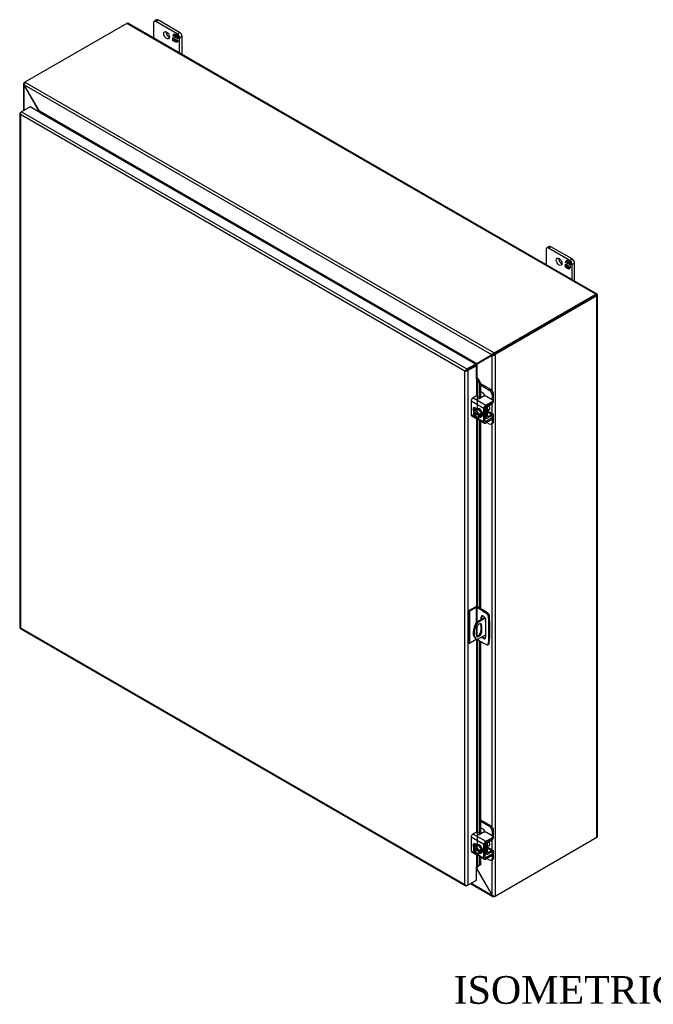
# Model space of a CAD drawing. Header units: inches. Extents: x 6 to 237, y 0 to 158.
# Tile 7 of 8: x 169 to 203, y 105 to 158. Entities that reach past the tile are written whole.
import ezdxf
from ezdxf.enums import TextEntityAlignment as Align

# ---------------------------------------------------------------- set-up
doc = ezdxf.new("R2010")
doc.units = ezdxf.units.IN
doc.header["$MEASUREMENT"] = 0
for name, color, linetype in [('COM40153-1', 7, 'CONTINUOUS'), ('COM40153-2', 7, 'CONTINUOUS'), ('COM42667', 7, 'CONTINUOUS'), ('COM42780', 7, 'CONTINUOUS'), ('COM70022', 7, 'CONTINUOUS'), ('COM71782-1', 7, 'CONTINUOUS'), ('DEFAULT', 7, 'CONTINUOUS'), ('FET07710', 7, 'CONTINUOUS'), ('SCC19011', 7, 'CONTINUOUS'), ('WAF25035', 7, 'CONTINUOUS')]:
    doc.layers.add(name, color=color, linetype=linetype)
doc.styles.add('SEACAD_TIMES_NEW_ROMAN', font='times.ttf')

msp = doc.modelspace()

# ---------------------------------------------------------------- linework, layer by layer
at = {"layer": 'COM40153-1', "color": 7}
for p, q in [((194.348, 125.629), (194.365, 125.62)), ((194.132, 125.456), (193.686, 125.198)), ((193.686, 125.198), (193.737, 125.169)), ((194.159, 125.413), (193.737, 125.169)), ((194.396, 125.27), (194.396, 125.576)), ((193.668, 124.818), (193.668, 124.522)), ((193.926, 125.026), (193.977, 124.997)), ((193.926, 125.026), (193.926, 124.73)), ((193.926, 124.73), (193.977, 124.7)), ((193.977, 124.7), (193.977, 124.997)), ((193.661, 124.292), (193.712, 124.263)), ((194.191, 124.513), (193.737, 124.251))]:
    msp.add_line(p, q, dxfattribs=at)
for centre, major_axis, start_param, end_param in [((194.036, 124.942), (0.375, 0.65), 1.508132, 3.141593), ((194.087, 124.912), (0.375, 0.65), 1.508132, 3.204257), ((193.822, 124.907), (-0.109, -0.189), 2.356194, 5.497787), ((193.771, 124.937), (-0.109, -0.189), 2.356194, 2.906426), ((194.198, 125.283), (-0.0312, -0.0541), 4.139289, 6.283185), ((194.147, 125.312), (0.0313, 0.0541), 4.093609, 5.210881), ((194.198, 125.283), (-0.0312, -0.0541), 0, 0.63978), ((194.288, 125.576), (-0.108, 0), 2.529725, 3.926991), ((193.822, 124.611), (0.109, 0.189), 2.356194, 5.497787), ((193.771, 124.64), (0.109, 0.189), 3.37676, 5.497787)]:
    msp.add_ellipse(centre, major_axis=major_axis, ratio=0.57735, start_param=start_param, end_param=end_param, dxfattribs=at)
at = {"layer": 'COM40153-2', "color": 7}
for p, q in [((193.613, 126.016), (193.265, 125.816)), ((193.265, 125.816), (193.265, 124.08)), ((193.316, 125.786), (193.265, 125.816)), ((193.664, 125.987), (193.316, 125.786)), ((193.316, 125.786), (193.316, 124.051)), ((193.664, 125.987), (193.664, 125.163)), ((193.715, 125.987), (193.715, 125.215)), ((194.008, 125.818), (193.715, 125.987)), ((194.059, 125.847), (193.766, 126.016)), ((194.008, 125.818), (194.059, 125.847)), ((194.008, 125.818), (194.245, 125.657)), ((194.296, 125.687), (194.059, 125.847)), ((194.245, 125.657), (194.296, 125.687)), ((193.926, 125.447), (193.977, 125.476)), ((193.926, 125.447), (193.926, 125.337)), ((193.977, 125.367), (193.977, 125.476)), ((194.191, 124.395), (194.191, 125.294)), ((194.376, 125.548), (194.325, 125.518)), ((194.325, 125.518), (194.346, 125.233)), ((194.346, 125.233), (194.397, 125.263)), ((194.346, 125.233), (194.346, 124.277)), ((194.397, 125.263), (194.376, 125.548)), ((194.397, 125.263), (194.397, 124.307)), ((193.715, 124.974), (193.715, 124.442)), ((193.316, 124.051), (193.265, 124.08)), ((193.664, 124.252), (193.316, 124.051)), ((193.664, 124.291), (193.664, 124.252)), ((193.715, 124.261), (193.715, 124.252)), ((194.008, 124.083), (193.715, 124.252)), ((194.245, 123.97), (194.008, 124.083)), ((194.346, 124.277), (194.325, 124.016)), ((194.325, 124.016), (194.376, 124.046)), ((194.346, 124.277), (194.397, 124.307)), ((194.376, 124.046), (194.397, 124.307)), ((194.3, 123.968), (194.35, 123.997))]:
    msp.add_line(p, q, dxfattribs=at)
for centre, major_axis, start_param, end_param in [((193.69, 125.972), (-0.108, 0), 3.926991, 5.497787), ((193.69, 125.972), (-0.036, 0), 3.926991, 5.497787), ((194.237, 125.56), (0.062, -0.108), 0.872665, 2.268928), ((194.288, 125.589), (-0.062, 0.108), 4.014257, 5.410521), ((194.059, 125.37), (0.094, -0.162), 0.785398, 3.926991), ((194.11, 125.4), (0.094, -0.162), 3.416574, 3.926991), ((193.69, 124.237), (0.036, 0), 0.785398, 2.356194), ((194.059, 124.472), (-0.094, 0.162), 1.73559, 3.926991), ((194.11, 124.501), (-0.094, 0.162), 1.73559, 2.866611), ((194.288, 124.106), (-0.063, 0.108), 3.141593, 3.839724), ((194.237, 124.076), (-0.063, 0.108), 2.443461, 3.839724)]:
    msp.add_ellipse(centre, major_axis=major_axis, ratio=0.57735, start_param=start_param, end_param=end_param, dxfattribs=at)
at = {"layer": 'COM42667', "color": 7}
for p, q in [((193.683, 137.425), (193.503, 137.321)), ((194.045, 137.402), (193.861, 137.296)), ((194.53, 137.224), (194.221, 137.402)), ((194.088, 136.75), (193.402, 137.146)), ((193.402, 137.146), (193.402, 136.418)), ((193.503, 137.321), (194.189, 136.925)), ((194.189, 136.925), (194.53, 137.122)), ((194.189, 136.848), (194.53, 137.045)), ((194.53, 137.045), (194.53, 137.122)), ((194.566, 137.096), (194.566, 137.173)), ((193.402, 136.418), (193.657, 136.271)), ((193.431, 136.353), (194.117, 135.957)), ((193.69, 136.73), (193.596, 136.785)), ((194.088, 136.022), (194.088, 136.75)), ((194.155, 136.061), (194.155, 136.789)), ((194.514, 136.35), (194.53, 136.34)), ((194.566, 136.212), (194.566, 136.289)), ((193.705, 136.243), (194.088, 136.022)), ((194.189, 136.041), (194.155, 136.061)), ((194.53, 136.238), (194.189, 136.041)), ((194.53, 136.161), (194.189, 135.964)), ((194.53, 136.161), (194.53, 136.238)), ((194.088, 113.173), (193.402, 113.569)), ((193.402, 113.569), (193.402, 112.841)), ((193.683, 113.848), (193.503, 113.744)), ((193.503, 113.744), (194.189, 113.348)), ((194.045, 113.825), (193.861, 113.719)), ((194.189, 113.348), (194.53, 113.545)), ((194.189, 113.27), (194.53, 113.467)), ((194.53, 113.647), (194.221, 113.825)), ((194.53, 113.467), (194.53, 113.545)), ((194.566, 113.518), (194.566, 113.596)), ((193.69, 113.153), (193.596, 113.208)), ((194.088, 112.445), (194.088, 113.173)), ((194.155, 112.484), (194.155, 113.212)), ((193.402, 112.841), (193.657, 112.694)), ((193.431, 112.775), (194.117, 112.379)), ((193.705, 112.666), (194.088, 112.445)), ((194.189, 112.464), (194.155, 112.484)), ((194.53, 112.661), (194.189, 112.464)), ((194.53, 112.584), (194.189, 112.387)), ((194.514, 112.772), (194.53, 112.763)), ((194.53, 112.584), (194.53, 112.661)), ((194.566, 112.635), (194.566, 112.712))]:
    msp.add_line(p, q, dxfattribs=at)
for centre, major_axis, start_param, end_param in [((193.726, 137.401), (-0.06, 0), 3.141593, 5.497787), ((194.133, 137.351), (0.125, 0), 0.785398, 2.356194), ((193.503, 137.204), (-0.072, -0.124), 3.926991, 5.497787), ((193.596, 136.67), (0.07, -0.122), 2.356194, 4.826451), ((193.819, 137.321), (0.06, 0), 2.929457, 5.497787), ((194.189, 136.808), (0.072, 0.124), 0.785398, 2.356194), ((194.189, 136.808), (0.024, 0.0416), 0.785398, 2.356194), ((194.441, 137.173), (-0.125, 0), 2.356194, 3.926991), ((194.441, 137.096), (-0.125, 0), 2.356194, 3.141593), ((193.503, 136.476), (0.072, 0.124), 2.356194, 3.141593), ((193.663, 136.709), (0.07, -0.122), 3.6401, 4.826451), ((194.441, 136.289), (-0.125, 0), 2.356194, 3.926991), ((194.189, 136.08), (0.071, 0.124), 2.356194, 3.926991), ((194.189, 136.08), (0.024, 0.0416), 2.356194, 3.926991), ((194.441, 136.212), (-0.125, 0), 2.356194, 3.141593), ((193.503, 113.627), (-0.072, -0.124), 3.926991, 5.497787), ((193.726, 113.824), (-0.06, 0), 3.141593, 5.497787), ((193.819, 113.744), (0.06, 0), 2.929457, 5.497787), ((194.133, 113.774), (0.125, 0), 0.785398, 2.356194), ((194.441, 113.596), (-0.125, 0), 2.356194, 3.926991), ((194.441, 113.518), (-0.125, 0), 2.356194, 3.141593), ((193.596, 113.093), (0.07, -0.122), 2.356194, 4.826451), ((193.663, 113.132), (0.07, -0.122), 3.6401, 4.826451), ((194.189, 113.231), (0.072, 0.124), 0.785398, 2.356194), ((194.189, 113.231), (0.024, 0.0416), 0.785398, 2.356194), ((193.503, 112.899), (0.072, 0.124), 2.356194, 3.141593), ((194.189, 112.503), (0.071, 0.124), 2.356194, 3.926991), ((194.189, 112.503), (0.024, 0.0416), 2.356194, 3.926991), ((194.441, 112.712), (-0.125, 0), 2.356194, 3.926991), ((194.441, 112.635), (-0.125, 0), 2.356194, 3.141593)]:
    msp.add_ellipse(centre, major_axis=major_axis, ratio=0.57735, start_param=start_param, end_param=end_param, dxfattribs=at)
at = {"layer": 'COM42780', "color": 7}
for p, q in [((193.899, 138.096), (194.439, 137.784)), ((193.899, 138.018), (194.371, 137.746)), ((194.018, 137.593), (193.899, 137.662)), ((194.371, 137.746), (194.439, 137.784)), ((194.615, 137.478), (194.548, 137.439)), ((194.548, 137.211), (194.548, 137.439)), ((194.615, 137.174), (194.615, 137.478)), ((194.159, 136.811), (194.211, 136.781)), ((194.278, 136.334), (194.278, 136.819)), ((194.311, 136.878), (194.516, 137)), ((194.155, 136.328), (194.211, 136.296)), ((194.155, 136.28), (194.241, 136.23)), ((194.211, 136.296), (194.211, 136.781)), ((194.278, 136.334), (194.311, 136.314)), ((194.283, 136.563), (194.516, 136.428)), ((194.586, 136.435), (194.301, 136.599)), ((194.515, 136.35), (194.31, 136.236)), ((194.516, 136.428), (194.311, 136.314)), ((194.514, 136.35), (194.548, 136.33)), ((194.548, 136.327), (194.548, 136.33)), ((194.615, 136.065), (194.615, 136.369)), ((194.246, 135.997), (194.371, 135.924)), ((194.496, 135.912), (194.564, 135.951)), ((194.548, 136.026), (194.548, 136.174)), ((194.548, 136.026), (194.615, 136.065)), ((193.899, 114.519), (194.439, 114.207)), ((193.899, 114.441), (194.371, 114.168)), ((194.018, 114.016), (193.899, 114.085)), ((194.371, 114.168), (194.439, 114.207)), ((194.311, 113.301), (194.516, 113.423)), ((194.615, 113.901), (194.548, 113.862)), ((194.548, 113.633), (194.548, 113.862)), ((194.615, 113.597), (194.615, 113.901)), ((194.159, 113.233), (194.211, 113.203)), ((194.211, 112.718), (194.211, 113.203)), ((194.278, 112.757), (194.278, 113.242)), ((194.283, 112.986), (194.516, 112.851)), ((194.586, 112.857), (194.301, 113.022)), ((194.516, 112.851), (194.311, 112.737)), ((194.155, 112.751), (194.211, 112.718)), ((194.155, 112.703), (194.241, 112.653)), ((194.246, 112.42), (194.371, 112.347)), ((194.278, 112.757), (194.311, 112.737)), ((194.515, 112.773), (194.31, 112.659)), ((194.496, 112.335), (194.564, 112.374)), ((194.514, 112.773), (194.548, 112.753)), ((194.548, 112.75), (194.548, 112.753)), ((194.548, 112.449), (194.548, 112.597)), ((194.548, 112.449), (194.615, 112.488)), ((194.615, 112.488), (194.615, 112.792))]:
    msp.add_line(p, q, dxfattribs=at)
for centre, major_axis, start_param, end_param in [((194.018, 137.389), (0.125, -0.217), 1.392108, 2.356194), ((194.371, 137.541), (0.125, -0.217), 0.785398, 2.356194), ((194.439, 137.58), (-0.125, 0.217), 3.926991, 5.497787), ((194.312, 136.839), (-0.071, -0.124), 4.744903, 5.497787), ((194.312, 136.839), (-0.024, -0.0416), 3.944444, 5.497787), ((194.514, 137.116), (-0.072, -0.124), 0.802851, 2.356194), ((194.312, 136.354), (0.072, 0.124), 2.356194, 3.909538), ((194.169, 136.718), (0.097, -0.169), 0.133398, 1.437398), ((194.312, 136.354), (0.024, 0.0416), 2.356194, 3.909538), ((194.514, 136.311), (-0.024, -0.0416), 2.356194, 3.909538), ((194.514, 136.311), (-0.071, -0.124), 2.356194, 3.909538), ((194.371, 136.128), (-0.125, 0.217), 2.356194, 3.926991), ((194.439, 136.167), (-0.125, 0.217), 3.141593, 3.926991), ((194.018, 113.812), (0.125, -0.217), 1.392108, 2.356194), ((194.371, 113.964), (0.125, -0.217), 0.785398, 2.356194), ((194.439, 114.003), (-0.125, 0.217), 3.926991, 5.497787), ((194.514, 113.539), (-0.071, -0.124), 0.802851, 2.356194), ((194.312, 113.262), (-0.071, -0.124), 4.744903, 5.497787), ((194.312, 113.262), (-0.024, -0.0416), 3.944444, 5.497787), ((194.169, 113.141), (0.097, -0.169), 0.133398, 1.437398), ((194.514, 112.734), (-0.072, -0.124), 2.356194, 3.909538), ((194.312, 112.777), (0.071, 0.124), 2.356194, 3.909538), ((194.312, 112.777), (0.024, 0.0416), 2.356194, 3.909538), ((194.371, 112.551), (-0.125, 0.217), 2.356194, 3.926991), ((194.514, 112.734), (-0.024, -0.0416), 2.356194, 3.909538), ((194.439, 112.59), (-0.125, 0.217), 3.141593, 3.926991)]:
    msp.add_ellipse(centre, major_axis=major_axis, ratio=0.57735, start_param=start_param, end_param=end_param, dxfattribs=at)
at = {"layer": 'COM70022', "color": 7}
for p, q in [((174.793, 157.568), (169.289, 154.39)), ((200.147, 142.93), (174.793, 157.568)), ((200.201, 142.935), (174.847, 157.573)), ((169.238, 154.361), (169.289, 154.39)), ((169.289, 154.39), (194.643, 139.752)), ((169.207, 154.292), (169.207, 152.845)), ((169.266, 154.345), (169.238, 154.361)), ((169.256, 154.233), (169.238, 154.222)), ((169.238, 152.863), (169.238, 154.222)), ((169.255, 154.199), (169.238, 154.222)), ((169.255, 154.199), (169.268, 154.206)), ((170.058, 152.809), (169.255, 154.199)), ((194.523, 139.645), (169.256, 154.233)), ((169.268, 154.206), (169.256, 154.233)), ((170.07, 152.817), (169.268, 154.206)), ((170.058, 152.809), (170.07, 152.817)), ((170.058, 152.764), (170.058, 152.809)), ((193.709, 139.169), (170.07, 152.817)), ((170.118, 152.73), (170.117, 152.73)), ((193.611, 139.167), (170.118, 152.73)), ((194.643, 139.752), (200.147, 142.93)), ((194.643, 139.693), (200.147, 142.871)), ((200.147, 142.871), (194.643, 139.693)), ((200.198, 142.842), (194.694, 139.664)), ((200.219, 142.913), (200.147, 142.871)), ((200.219, 142.913), (200.147, 142.871)), ((200.147, 142.871), (200.198, 142.901)), ((200.147, 142.871), (200.147, 142.871)), ((200.147, 142.871), (200.147, 142.871)), ((200.198, 113.566), (200.198, 142.842)), ((200.23, 113.61), (200.23, 142.886)), ((194.511, 139.632), (193.709, 139.169)), ((194.524, 139.61), (193.722, 139.147)), ((194.562, 139.661), (193.76, 139.198)), ((194.575, 139.639), (193.773, 139.176)), ((194.511, 139.632), (194.562, 139.661)), ((194.523, 139.645), (194.511, 139.632)), ((194.574, 139.674), (194.523, 139.645)), ((194.541, 139.614), (194.524, 139.61)), ((194.592, 139.643), (194.541, 139.614)), ((194.541, 137.687), (194.541, 139.614)), ((194.574, 139.674), (194.562, 139.661)), ((194.567, 139.67), (194.581, 139.678)), ((194.592, 139.643), (194.575, 139.639)), ((194.599, 139.647), (194.585, 139.639)), ((194.643, 139.693), (194.643, 139.752)), ((194.643, 139.693), (194.694, 139.664)), ((194.694, 139.664), (194.694, 110.388)), ((193.609, 139.166), (193.611, 139.167)), ((193.611, 139.167), (193.611, 139.166)), ((193.626, 139.088), (193.626, 139.088)), ((193.76, 139.198), (193.709, 139.169)), ((193.773, 139.176), (193.722, 139.147)), ((193.722, 138.396), (193.722, 139.147)), ((194.541, 136.46), (194.541, 137.019)), ((194.541, 114.11), (194.541, 135.938)), ((194.541, 112.883), (194.541, 113.442)), ((194.694, 110.388), (200.198, 113.566)), ((194.541, 110.438), (194.541, 112.361)), ((193.709, 111.844), (193.686, 111.857)), ((193.709, 111.844), (193.722, 111.851)), ((193.709, 111.844), (194.511, 110.454)), ((193.722, 111.851), (193.722, 111.979)), ((193.722, 111.851), (194.524, 110.461)), ((193.358, 111.064), (194.567, 110.366)), ((194.523, 110.428), (193.39, 111.082)), ((194.511, 110.454), (194.524, 110.461)), ((194.511, 110.454), (194.523, 110.428)), ((194.541, 110.438), (194.523, 110.428)), ((194.524, 110.461), (194.541, 110.438)), ((194.643, 110.39), (194.643, 110.358)), ((194.694, 110.388), (194.643, 110.358))]:
    msp.add_line(p, q, dxfattribs=at)
for centre, radius, start, end in [((169.444, 154.276), 0.192, 143.5515, 192.9586), ((169.299, 154.292), 0.0923, 131.3818, 228.6182), ((194.699, 139.568), 0.192, 107.0414, 156.4485), ((194.563, 139.805), 0.192, 263.5515, 312.9586), ((194.647, 139.545), 0.148, 91.3268, 119.2753), ((194.52, 139.767), 0.144, 300.272, 329.1259), ((196.402, 134.238), 5.595, 118.0355, 119.6541), ((190.777, 143.979), 5.635, 300.6068, 301.9581), ((194.614, 110.446), 0.0923, 191.3818, 288.6182), ((194.672, 110.579), 0.192, 227.0414, 276.4485)]:
    msp.add_arc(centre, radius, start, end, dxfattribs=at)
for centre, major_axis, ratio, start_param, end_param in [((174.793, 157.48), (-0.054, -0.0935), 0.57735, 3.141593, 3.926991), ((200.147, 142.842), (-0.054, -0.0935), 0.57735, 2.696031, 3.926991), ((200.122, 142.856), (-0.036, -0.0208), 0.000948, 2.356741, 3.927537), ((200.122, 142.856), (-0.036, -0.0207), 0.000948, 2.355648, 3.926445), ((200.122, 142.856), (0.108, 0.062), 0.000948, -0.784852, -0.445015), ((200.122, 142.856), (0.108, 0.062), 0.000948, 0.445015, 0.784852), ((200.122, 142.886), (-0.108, 0), 0.57735, 2.356194, 3.587154), ((200.122, 113.61), (-0.108, 0), 0.57735, 2.356194, 3.141593)]:
    msp.add_ellipse(centre, major_axis=major_axis, ratio=ratio, start_param=start_param, end_param=end_param, dxfattribs=at)
for points, knots in [([(170.058, 152.809), (170.06, 152.799), (170.062, 152.789), (170.065, 152.772), (170.066, 152.766), (170.067, 152.759)], [0, 0, 0, 0, 0.25, 0.25, 0.4064598, 0.4064598, 0.4064598, 0.4064598]), ([(170.118, 152.73), (170.119, 152.731), (170.12, 152.732), (170.122, 152.735), (170.122, 152.736), (170.123, 152.741), (170.122, 152.744), (170.12, 152.752), (170.118, 152.756), (170.114, 152.764), (170.111, 152.767), (170.104, 152.779), (170.098, 152.787), (170.085, 152.802), (170.078, 152.809), (170.07, 152.817)], [0, 0, 0, 0, 0.0625, 0.0625, 0.125, 0.125, 0.25, 0.25, 0.375, 0.375, 0.5, 0.5, 0.75, 0.75, 1, 1, 1, 1]), ([(193.709, 139.169), (193.702, 139.17), (193.694, 139.171), (193.678, 139.173), (193.67, 139.173), (193.657, 139.174), (193.652, 139.174), (193.643, 139.173), (193.639, 139.173), (193.63, 139.172), (193.625, 139.172), (193.619, 139.17), (193.617, 139.17), (193.613, 139.168), (193.612, 139.168), (193.611, 139.167)], [0, 0, 0, 0, 0.25, 0.25, 0.5, 0.5, 0.625, 0.625, 0.75, 0.75, 0.875, 0.875, 0.9375, 0.9375, 1, 1, 1, 1]), ([(193.671, 139.062), (193.672, 139.063), (193.674, 139.064), (193.676, 139.067), (193.678, 139.068), (193.682, 139.073), (193.685, 139.076), (193.69, 139.084), (193.693, 139.087), (193.697, 139.095), (193.7, 139.099), (193.706, 139.11), (193.71, 139.118), (193.716, 139.133), (193.719, 139.14), (193.722, 139.147)], [0, 0, 0, 0, 0.0625, 0.0625, 0.125, 0.125, 0.25, 0.25, 0.375, 0.375, 0.5, 0.5, 0.75, 0.75, 1, 1, 1, 1]), ([(193.722, 111.851), (193.719, 111.861), (193.716, 111.871), (193.71, 111.89), (193.706, 111.899), (193.7, 111.911), (193.697, 111.915), (193.693, 111.923), (193.69, 111.926), (193.687, 111.93), (193.687, 111.93), (193.686, 111.931)], [0, 0, 0, 0, 0.25, 0.25, 0.5, 0.5, 0.625, 0.625, 0.75, 0.75, 0.7782984, 0.7782984, 0.7782984, 0.7782984])]:
    msp.add_open_spline(points, degree=3, knots=knots, dxfattribs=at)
msp.add_open_spline([(193.687, 111.864), (193.695, 111.857), (193.702, 111.851), (193.709, 111.844)], degree=3, dxfattribs=at)
at = {"layer": 'COM71782-1', "color": 7}
for p, q in [((169.045, 152.752), (169.096, 152.781)), ((169.562, 153.05), (169.096, 152.781)), ((169.096, 152.781), (193.169, 138.883)), ((193.635, 139.152), (169.562, 153.05)), ((169.014, 152.707), (169.014, 124.897)), ((169.024, 152.681), (169.024, 152.681)), ((193.067, 138.765), (169.045, 152.634)), ((169.045, 152.634), (169.045, 124.882)), ((193.169, 138.883), (193.635, 139.152)), ((193.169, 138.824), (193.635, 139.093)), ((193.635, 139.093), (193.169, 138.824)), ((193.686, 139.063), (193.22, 138.794)), ((193.635, 139.152), (193.635, 139.093)), ((193.686, 139.063), (193.635, 139.093)), ((193.686, 138.349), (193.686, 139.063)), ((193.118, 138.794), (193.067, 138.765)), ((193.067, 111.013), (193.067, 138.765)), ((193.097, 138.782), (193.169, 138.824)), ((193.097, 138.782), (193.169, 138.824)), ((193.22, 138.794), (193.22, 110.984)), ((193.686, 138.349), (193.686, 137.427)), ((193.714, 138.355), (193.721, 138.396)), ((193.741, 138.317), (193.8, 138.341)), ((193.741, 138.317), (193.84, 138.095)), ((193.741, 136.755), (193.741, 138.317)), ((193.8, 138.341), (193.899, 138.118)), ((193.899, 138.118), (193.84, 138.095)), ((193.84, 138.095), (193.84, 137.288)), ((193.899, 138.118), (193.899, 137.318)), ((193.686, 136.733), (193.686, 136.728)), ((193.686, 136.206), (193.686, 126.035)), ((193.741, 126.027), (193.741, 136.174)), ((193.84, 136.117), (193.84, 125.974)), ((193.899, 136.083), (193.899, 125.94)), ((169.042, 124.847), (193.115, 110.949)), ((169.045, 124.882), (193.067, 111.013)), ((193.686, 124.258), (193.686, 113.85)), ((193.741, 113.177), (193.741, 124.237)), ((193.84, 124.18), (193.84, 113.711)), ((193.899, 124.146), (193.899, 113.741)), ((193.686, 113.156), (193.686, 113.151)), ((193.686, 112.629), (193.686, 111.967)), ((193.741, 111.993), (193.741, 112.597)), ((193.84, 112.54), (193.84, 112.053)), ((193.899, 112.506), (193.899, 112.077)), ((193.686, 111.253), (193.686, 111.967)), ((193.84, 112.053), (193.741, 111.993)), ((193.741, 111.993), (193.8, 112.017)), ((193.899, 112.077), (193.8, 112.017)), ((193.899, 112.077), (193.84, 112.053)), ((193.22, 110.984), (193.686, 111.253)), ((193.097, 110.972), (193.097, 110.972)), ((193.22, 110.984), (193.169, 110.954))]:
    msp.add_line(p, q, dxfattribs=at)
for centre, radius, start, end in [((193.636, 138.272), 0.114, 23.2734, 46.5882), ((193.668, 138.236), 0.169, 38.3968, 71.6578), ((193.988, 111.643), 0.429, 125.2045, 129.639), ((193.785, 111.917), 0.088, 117.4412, 127.5015)]:
    msp.add_arc(centre, radius, start, end, dxfattribs=at)
for centre, major_axis, ratio, start_param, end_param in [((169.096, 152.693), (0.054, 0.0935), 0.57735, 0.785398, 2.016358), ((169.122, 152.707), (0.108, 0), 0.57735, 2.356194, 3.587154), ((169.122, 152.678), (-0.076, 0.132), 0.577982, 1.231508, 1.571345), ((169.122, 152.678), (-0.076, 0.132), 0.577982, 1.230411, 1.570248), ((193.143, 138.809), (-0.108, -0.062), 0.000948, -1.124689, -0.784852), ((193.143, 138.809), (-0.108, -0.062), 0.000948, 0.784852, 1.124689), ((193.169, 138.794), (0.054, 0.0935), 0.57735, 0.785398, 2.016358), ((193.143, 138.838), (0.108, 0), 0.57735, 4.266828, 5.497787), ((193.143, 138.809), (0.036, 0.0208), 0.000948, 0.785944, 2.356741), ((193.143, 138.809), (0.036, 0.0207), 0.000948, 3.926445, 5.497241), ((193.711, 138.334), (0.108, 0), 0.57735, 1.48353, 1.808737), ((193.711, 138.334), (0.036, 0), 0.57735, 1.48353, 2.356194), ((169.122, 124.897), (0.108, 0), 0.57735, 3.141593, 3.587154), ((169.122, 124.926), (-0.108, -0.062), 0.000948, 0.445015, 0.784852), ((169.122, 124.926), (-0.108, -0.062), 0.000948, -0.784852, -0.445015), ((169.096, 124.941), (0.054, 0.0935), 0.57735, 2.696031, 3.141593), ((193.711, 111.953), (-0.036, 0), 0.57735, 4.625123, 5.497787), ((193.143, 111.057), (0.076, -0.132), 0.577982, 4.712938, 5.052774), ((193.143, 111.057), (0.076, -0.132), 0.577982, 4.71184, 5.051677), ((193.143, 111.028), (0.108, 0), 0.57735, 4.266828, 5.497787), ((193.169, 111.043), (0.054, 0.0935), 0.57735, 2.696031, 3.926991)]:
    msp.add_ellipse(centre, major_axis=major_axis, ratio=ratio, start_param=start_param, end_param=end_param, dxfattribs=at)
at = {"layer": 'FET07710', "color": 7}
for p, q in [((176.233, 157.591), (176.233, 156.773)), ((176.404, 157.753), (176.272, 157.676)), ((176.498, 157.743), (176.365, 157.667)), ((177.515, 157.004), (176.365, 157.667)), ((177.647, 157.08), (176.498, 157.743)), ((177.515, 157.004), (177.647, 157.08)), ((177.286, 156.886), (177.373, 157.01)), ((177.3, 156.894), (177.286, 156.886)), ((177.332, 156.86), (177.286, 156.886)), ((177.286, 156.633), (177.286, 156.807)), ((177.286, 156.807), (177.332, 156.78)), ((177.3, 156.642), (177.286, 156.633)), ((177.363, 156.589), (177.286, 156.633)), ((177.3, 156.894), (177.332, 156.939)), ((177.332, 156.876), (177.3, 156.894)), ((177.3, 156.642), (177.3, 156.799)), ((177.371, 156.601), (177.3, 156.642)), ((177.346, 156.955), (177.332, 156.946)), ((177.401, 156.906), (177.332, 156.946)), ((177.332, 156.946), (177.332, 156.86)), ((177.332, 156.78), (177.332, 156.694)), ((177.332, 156.694), (177.401, 156.654)), ((177.34, 156.951), (177.379, 157.006)), ((177.416, 156.914), (177.346, 156.955)), ((177.395, 156.634), (177.363, 156.589)), ((177.373, 157.01), (177.45, 156.965)), ((177.409, 156.642), (177.395, 156.634)), ((177.395, 156.571), (177.395, 156.634)), ((177.409, 156.579), (177.395, 156.571)), ((177.472, 156.526), (177.395, 156.571)), ((177.416, 156.914), (177.401, 156.906)), ((177.401, 156.82), (177.401, 156.906)), ((177.416, 156.828), (177.401, 156.82)), ((177.444, 156.795), (177.401, 156.82)), ((177.401, 156.654), (177.401, 156.74)), ((177.401, 156.74), (177.444, 156.716)), ((177.416, 156.662), (177.401, 156.654)), ((177.409, 156.579), (177.409, 156.642)), ((177.48, 156.538), (177.409, 156.579)), ((177.416, 156.828), (177.416, 156.914)), ((177.444, 156.812), (177.416, 156.828)), ((177.416, 156.662), (177.416, 156.732)), ((177.458, 156.89), (177.444, 156.882)), ((177.513, 156.842), (177.444, 156.882)), ((177.444, 156.882), (177.444, 156.795)), ((177.444, 156.716), (177.444, 156.629)), ((177.444, 156.629), (177.513, 156.589)), ((177.45, 156.965), (177.45, 156.902)), ((177.45, 156.902), (177.482, 156.947)), ((177.464, 156.91), (177.45, 156.902)), ((177.527, 156.85), (177.458, 156.89)), ((177.464, 156.91), (177.488, 156.943)), ((177.559, 156.649), (177.472, 156.526)), ((177.482, 156.947), (177.559, 156.902)), ((177.527, 156.85), (177.513, 156.842)), ((177.513, 156.755), (177.513, 156.842)), ((177.527, 156.763), (177.513, 156.755)), ((177.559, 156.729), (177.513, 156.755)), ((177.513, 156.589), (177.513, 156.676)), ((177.513, 156.676), (177.559, 156.649)), ((177.519, 156.593), (177.513, 156.589)), ((177.527, 156.763), (177.527, 156.85)), ((177.559, 156.745), (177.527, 156.763)), ((177.527, 156.605), (177.527, 156.668)), ((177.559, 156.902), (177.559, 156.729)), ((177.779, 156.85), (177.647, 156.774)), ((177.647, 155.957), (177.647, 156.774)), ((177.779, 155.881), (177.779, 156.85)), ((197.446, 145.343), (197.446, 144.526)), ((197.617, 145.505), (197.485, 145.429)), ((197.711, 145.496), (197.579, 145.42)), ((198.728, 144.756), (197.579, 145.42)), ((198.86, 144.833), (197.711, 145.496)), ((198.728, 144.756), (198.86, 144.833)), ((198.499, 144.639), (198.586, 144.762)), ((198.514, 144.647), (198.499, 144.639)), ((198.545, 144.612), (198.499, 144.639)), ((198.499, 144.386), (198.499, 144.559)), ((198.499, 144.559), (198.545, 144.533)), ((198.514, 144.394), (198.499, 144.386)), ((198.576, 144.342), (198.499, 144.386)), ((198.514, 144.647), (198.545, 144.692)), ((198.545, 144.629), (198.514, 144.647)), ((198.514, 144.394), (198.514, 144.551)), ((198.585, 144.353), (198.514, 144.394)), ((198.559, 144.707), (198.545, 144.699)), ((198.615, 144.659), (198.545, 144.699)), ((198.545, 144.699), (198.545, 144.612)), ((198.545, 144.533), (198.545, 144.446)), ((198.545, 144.446), (198.615, 144.406)), ((198.554, 144.704), (198.592, 144.759)), ((198.629, 144.667), (198.559, 144.707)), ((198.608, 144.387), (198.576, 144.342)), ((198.586, 144.762), (198.663, 144.718)), ((198.622, 144.395), (198.608, 144.387)), ((198.608, 144.323), (198.608, 144.387)), ((198.622, 144.331), (198.608, 144.323)), ((198.685, 144.279), (198.608, 144.323)), ((198.629, 144.667), (198.615, 144.659)), ((198.615, 144.572), (198.615, 144.659)), ((198.629, 144.581), (198.615, 144.572)), ((198.657, 144.548), (198.615, 144.572)), ((198.615, 144.406), (198.615, 144.493)), ((198.615, 144.493), (198.657, 144.468)), ((198.629, 144.415), (198.615, 144.406)), ((198.622, 144.331), (198.622, 144.395)), ((198.693, 144.29), (198.622, 144.331)), ((198.629, 144.581), (198.629, 144.667)), ((198.657, 144.564), (198.629, 144.581)), ((198.629, 144.415), (198.629, 144.485)), ((198.671, 144.643), (198.657, 144.634)), ((198.726, 144.594), (198.657, 144.634)), ((198.657, 144.634), (198.657, 144.548)), ((198.657, 144.468), (198.657, 144.382)), ((198.657, 144.382), (198.726, 144.342)), ((198.663, 144.718), (198.663, 144.654)), ((198.663, 144.654), (198.695, 144.699)), ((198.677, 144.662), (198.663, 144.654)), ((198.74, 144.602), (198.671, 144.643)), ((198.677, 144.662), (198.701, 144.696)), ((198.772, 144.402), (198.685, 144.279)), ((198.695, 144.699), (198.772, 144.655)), ((198.74, 144.602), (198.726, 144.594)), ((198.726, 144.508), (198.726, 144.594)), ((198.74, 144.516), (198.726, 144.508)), ((198.772, 144.481), (198.726, 144.508)), ((198.726, 144.342), (198.726, 144.428)), ((198.726, 144.428), (198.772, 144.402)), ((198.732, 144.345), (198.726, 144.342)), ((198.74, 144.516), (198.74, 144.602)), ((198.772, 144.498), (198.74, 144.516)), ((198.74, 144.357), (198.74, 144.42)), ((198.772, 144.655), (198.772, 144.481)), ((198.993, 144.603), (198.86, 144.527)), ((198.86, 143.709), (198.86, 144.527)), ((198.993, 143.633), (198.993, 144.603))]:
    msp.add_line(p, q, dxfattribs=at)
for centre, major_axis, start_param, end_param in [((176.365, 157.514), (0.094, -0.162), 2.356194, 3.926991), ((176.498, 157.59), (0.094, -0.162), 2.356194, 3.141593), ((177.072, 157.003), (-0.109, 0.189), 0.649107, 2.492486), ((177.647, 156.927), (-0.094, 0.162), 3.926991, 5.497787), ((177.515, 156.851), (0.094, -0.162), 0.785398, 2.356194), ((197.579, 145.267), (0.094, -0.162), 2.356194, 3.926991), ((197.711, 145.343), (0.094, -0.162), 2.356194, 3.141593), ((198.285, 144.756), (-0.109, 0.189), 0.649107, 2.492486), ((198.86, 144.679), (-0.094, 0.162), 3.926991, 5.497787), ((198.728, 144.603), (0.094, -0.162), 0.785398, 2.356194)]:
    msp.add_ellipse(centre, major_axis=major_axis, ratio=0.57735, start_param=start_param, end_param=end_param, dxfattribs=at)
for centre in [(176.94, 156.927), (198.153, 144.68)]:
    msp.add_ellipse(centre, major_axis=(-0.109, 0.189), ratio=0.57735, dxfattribs=at)
at = {"layer": 'SCC19011', "color": 7}
for p, q in [((193.529, 136.613), (193.657, 136.687)), ((193.681, 136.633), (193.529, 136.613)), ((193.529, 136.613), (193.529, 136.552)), ((193.543, 136.543), (193.529, 136.552)), ((193.596, 136.535), (193.529, 136.496)), ((193.529, 136.496), (193.529, 136.435)), ((193.529, 136.496), (193.543, 136.488)), ((193.529, 136.435), (193.681, 136.239)), ((193.579, 136.556), (193.558, 136.543)), ((193.558, 136.488), (193.579, 136.5)), ((193.81, 136.422), (193.579, 136.556)), ((193.579, 136.5), (193.84, 136.35)), ((193.596, 136.546), (193.596, 136.535)), ((193.596, 136.535), (193.814, 136.409)), ((193.809, 136.707), (193.657, 136.687)), ((193.681, 136.633), (193.809, 136.707)), ((193.833, 136.437), (193.681, 136.633)), ((193.961, 136.511), (193.809, 136.707)), ((193.84, 136.35), (193.818, 136.337)), ((193.833, 136.376), (193.819, 136.385)), ((193.819, 136.329), (193.833, 136.321)), ((193.833, 136.437), (193.961, 136.511)), ((193.833, 136.376), (193.833, 136.437)), ((193.9, 136.415), (193.833, 136.376)), ((193.9, 136.359), (193.833, 136.321)), ((193.833, 136.26), (193.961, 136.333)), ((193.833, 136.26), (193.833, 136.321)), ((193.852, 136.387), (193.9, 136.359)), ((193.9, 136.359), (193.9, 136.415)), ((193.961, 136.333), (193.961, 136.511)), ((194.306, 136.656), (194.388, 136.703)), ((193.681, 136.239), (193.833, 136.26)), ((193.529, 113.036), (193.657, 113.11)), ((193.681, 113.056), (193.529, 113.036)), ((193.529, 113.036), (193.529, 112.975)), ((193.543, 112.966), (193.529, 112.975)), ((193.596, 112.958), (193.529, 112.919)), ((193.529, 112.919), (193.529, 112.858)), ((193.529, 112.919), (193.543, 112.911)), ((193.529, 112.858), (193.681, 112.662)), ((193.579, 112.978), (193.558, 112.966)), ((193.558, 112.911), (193.579, 112.923)), ((193.81, 112.845), (193.579, 112.978)), ((193.579, 112.923), (193.84, 112.772)), ((193.596, 112.968), (193.596, 112.958)), ((193.596, 112.958), (193.814, 112.832)), ((193.809, 113.13), (193.657, 113.11)), ((193.681, 113.056), (193.809, 113.13)), ((193.833, 112.86), (193.681, 113.056)), ((193.961, 112.934), (193.809, 113.13)), ((193.833, 112.86), (193.961, 112.934)), ((193.833, 112.799), (193.833, 112.86)), ((193.961, 112.756), (193.961, 112.934)), ((194.306, 113.079), (194.388, 113.126)), ((193.681, 112.662), (193.833, 112.682)), ((193.84, 112.772), (193.818, 112.76)), ((193.833, 112.799), (193.819, 112.807)), ((193.819, 112.752), (193.833, 112.744)), ((193.9, 112.838), (193.833, 112.799)), ((193.9, 112.782), (193.833, 112.744)), ((193.833, 112.682), (193.961, 112.756)), ((193.833, 112.682), (193.833, 112.744)), ((193.852, 112.81), (193.9, 112.782)), ((193.9, 112.782), (193.9, 112.838))]:
    msp.add_line(p, q, dxfattribs=at)
for centre, start, end in [((193.551, 136.557), 242.8525, 296.623), ((193.551, 136.502), 242.8527, 296.6228), ((193.551, 112.98), 242.8525, 296.623), ((193.551, 112.925), 242.8527, 296.6228)]:
    msp.add_arc(centre, 0.0158, start, end, dxfattribs=at)
for centre, major_axis, start_param, end_param in [((194.327, 136.809), (0.061, -0.106), 0, 2.159159), ((193.681, 136.436), (0.099, -0.171), 0.958412, 3.753977), ((193.681, 136.436), (-0.099, 0.171), 0.958412, 3.753977), ((193.688, 136.44), (0.094, -0.162), 3.141593, 3.744649), ((193.688, 136.44), (-0.094, 0.162), 0.96774, 3.141593), ((193.709, 136.453), (0.094, -0.162), 3.254972, 3.744649), ((193.709, 136.453), (-0.094, 0.162), 0.96774, 3.028213), ((193.681, 112.859), (0.099, -0.171), 0.958412, 3.753977), ((193.681, 112.859), (-0.099, 0.171), 0.958412, 3.753977), ((193.688, 112.863), (0.094, -0.162), 3.141593, 3.744649), ((193.688, 112.863), (-0.094, 0.162), 0.96774, 3.141593), ((193.709, 112.875), (0.094, -0.162), 3.254972, 3.744649), ((193.709, 112.875), (-0.094, 0.162), 0.96774, 3.028213), ((194.327, 113.232), (0.061, -0.106), 0, 2.159159)]:
    msp.add_ellipse(centre, major_axis=major_axis, ratio=0.57735, start_param=start_param, end_param=end_param, dxfattribs=at)
for points in [[(193.818, 136.337), (193.817, 136.336), (193.815, 136.335), (193.816, 136.332), (193.817, 136.33), (193.819, 136.329)], [(193.818, 112.76), (193.817, 112.759), (193.815, 112.758), (193.816, 112.754), (193.817, 112.753), (193.819, 112.752)]]:
    msp.add_open_spline(points, degree=3, knots=[0, 0, 0, 0, 0.5, 0.5, 1, 1, 1, 1], dxfattribs=at)
at = {"layer": 'WAF25035', "color": 7}
for p, q in [((193.716, 136.745), (193.684, 136.727)), ((193.934, 136.294), (193.966, 136.312)), ((193.716, 113.168), (193.684, 113.149)), ((193.934, 112.716), (193.966, 112.735))]:
    msp.add_line(p, q, dxfattribs=at)
for centre, start_param, end_param in [((193.809, 136.51), 0, 0.412589), ((193.809, 136.51), 2.729004, 6.283185), ((193.841, 136.528), 3.141593, 6.283185), ((193.809, 112.933), 0, 0.412589), ((193.809, 112.933), 2.729004, 6.283185), ((193.841, 112.951), 3.141593, 6.283185)]:
    msp.add_ellipse(centre, major_axis=(-0.125, 0.217), ratio=0.57735, start_param=start_param, end_param=end_param, dxfattribs=at)

# ---------------------------------------------------------------- texts
at = {"layer": 'DEFAULT', "color": 7, "style": 'SEACAD_TIMES_NEW_ROMAN'}
msp.add_text('ISOMETRIC VIEWS', height=1.5, dxfattribs=at).set_placement((192.456, 106.064), align=Align.TOP_LEFT)

doc.saveas('drawing.dxf')
